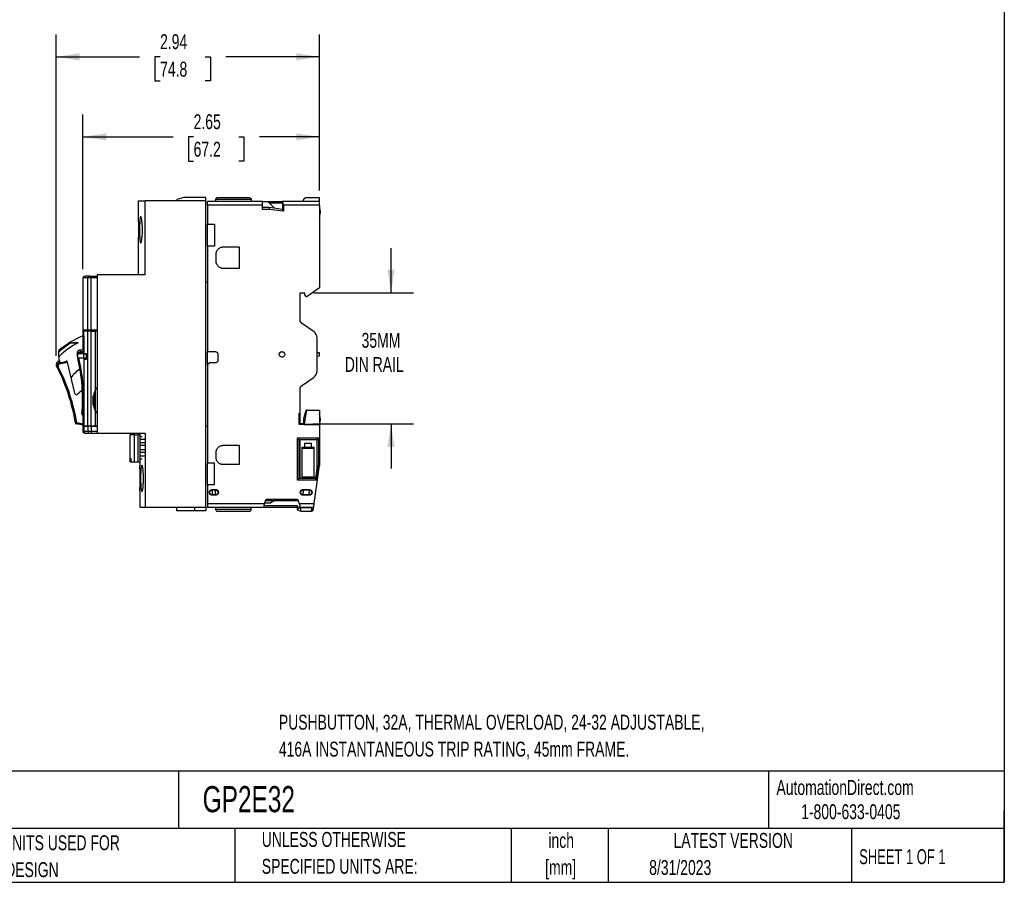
# Model space of a CAD drawing. Header units: inches. Extents: x 0.5 to 21.5, y 0.5 to 16.5.
# Tile 14 of 21: x 10.5 to 21.5, y 0.5 to 10.1. Entities that reach past the tile are written whole.
import ezdxf

# ---------------------------------------------------------------- set-up
doc = ezdxf.new("R2010")
doc.units = ezdxf.units.IN
doc.header["$LTSCALE"] = 2
doc.header["$MEASUREMENT"] = 0
doc.layers.add('DIMENSIONS', color=140, linetype='Continuous', lineweight=25)
doc.layers.add('TEXT', color=140, linetype='Continuous', lineweight=25)
doc.styles.add('SLDTEXTSTYLE0', font='TXT', dxfattribs={"width": 0.7})
doc.styles.add('SLDTEXTSTYLE1', font='TXT', dxfattribs={"width": 0.65})
doc.dimstyles.new('SLDDIMSTYLE0', dxfattribs={"dimtxt": 0.169922, "dimasz": 0.26, "dimexe": 0, "dimexo": 0.0625, "dimgap": 0.04248, "dimtad": 0, "dimtih": 1, "dimtoh": 1, "dimrnd": 1e-09, "dimzin": 12, "dimdsep": 46, "dimtxsty": 'SLDTEXTSTYLE0', "dimsah": 1, "dimcen": 0.09, "dimadec": 0, "dimazin": 3, "dimtfac": 1, "dimtofl": 0, "dimtmove": 0, "dimatfit": 3, "dimfxl": 0, "dimfrac": 2, "dimtolj": 1, "dimtzin": 12, "dimarcsym": 0})
doc.dimstyles.new('SLDDIMSTYLE2', dxfattribs={"dimtxt": 0.169922, "dimasz": 0.26, "dimexe": 0, "dimexo": 0.0625, "dimgap": 0.04248, "dimtad": 0, "dimtih": 1, "dimtoh": 1, "dimrnd": 1e-09, "dimzin": 12, "dimdsep": 46, "dimtxsty": 'SLDTEXTSTYLE0', "dimsah": 1, "dimcen": 0.09, "dimadec": 0, "dimazin": 3, "dimtfac": 1, "dimtmove": 0, "dimatfit": 0, "dimfxl": 0, "dimfrac": 2, "dimtolj": 1, "dimtzin": 12, "dimarcsym": 0})

# ---------------------------------------------------------------- blocks, each defined once
blk = doc.blocks.new('SW_NOTE_0')
at = {"layer": 'TEXT', "color": 0, "char_height": 0.16667, "attachment_point": 1, "style": 'SLDTEXTSTYLE0'}
for s, insert in [('PUSHBUTTON, 32A, THERMAL OVERLOAD, 24-32 ADJUSTABLE,', (0, 0.215)), ('416A INSTANTANEOUS TRIP RATING, 45mm FRAME.', (0, -0.086))]:
    blk.add_mtext(s, dxfattribs=dict(at, insert=insert))
blk = doc.blocks.new('SW_NOTE_0_1')
at = {"layer": 'TEXT', "color": 0, "char_height": 0.1667, "attachment_point": 2, "style": 'SLDTEXTSTYLE0'}
for s, insert in [('inch', (0.25, 0.215)), ('[mm]', (0.244, -0.086))]:
    blk.add_mtext(s, dxfattribs=dict(at, insert=insert))
blk = doc.blocks.new('SW_NOTE_0_2')
at = {"layer": 'TEXT', "color": 0, "char_height": 0.16667, "attachment_point": 1, "style": 'SLDTEXTSTYLE0'}
for s, insert in [('UNLESS OTHERWISE', (0, 0.215)), ('SPECIFIED UNITS ARE:', (0, -0.086))]:
    blk.add_mtext(s, dxfattribs=dict(at, insert=insert))
blk = doc.blocks.new('SW_NOTE_0_6')
at = {"layer": 'TEXT', "color": 0, "char_height": 0.16667, "attachment_point": 1, "style": 'SLDTEXTSTYLE0'}
for s, insert in [('INCH UNITS USED FOR', (0, 0.215)), ('PART DESIGN', (0, -0.086))]:
    blk.add_mtext(s, dxfattribs=dict(at, insert=insert))
blk = doc.blocks.new('_D_2')
at = {"layer": 'DIMENSIONS'}
for p, q in [((10.899, 6.387), (10.899, 9.982)), ((13.843, 8.236), (13.843, 9.982)), ((10.899, 9.732), (11.829, 9.732)), ((12.06, 9.732), (12.003, 9.732)), ((12.003, 9.732), (12.003, 9.462)), ((12.565, 9.732), (12.622, 9.732)), ((12.622, 9.732), (12.622, 9.462)), ((13.843, 9.732), (12.795, 9.732)), ((12.003, 9.462), (12.06, 9.462)), ((12.622, 9.462), (12.565, 9.462))]:
    blk.add_line(p, q, dxfattribs=at)
for points in [[(10.899, 9.732), (11.159, 9.692), (11.159, 9.772)], [(13.843, 9.732), (13.583, 9.772), (13.583, 9.692)]]:
    blk.add_solid(points, dxfattribs=at)
at = {"layer": 'DIMENSIONS', "char_height": 0.1667, "attachment_point": 1, "style": 'SLDTEXTSTYLE0'}
for s, insert in [('2.94', (12.06, 9.985)), ('74.8', (12.06, 9.677))]:
    blk.add_mtext(s, dxfattribs=dict(at, insert=insert))
blk = doc.blocks.new('_D_3')
at = {"layer": 'DIMENSIONS'}
for p, q in [((11.197, 7.359), (11.197, 9.087)), ((13.843, 8.236), (13.843, 9.087)), ((11.197, 8.837), (12.205, 8.837)), ((12.435, 8.837), (12.378, 8.837)), ((12.378, 8.837), (12.378, 8.567)), ((12.94, 8.837), (12.997, 8.837)), ((12.997, 8.837), (12.997, 8.567)), ((13.843, 8.837), (13.17, 8.837)), ((12.378, 8.567), (12.435, 8.567)), ((12.997, 8.567), (12.94, 8.567))]:
    blk.add_line(p, q, dxfattribs=at)
for points in [[(11.197, 8.837), (11.457, 8.797), (11.457, 8.877)], [(13.843, 8.837), (13.583, 8.877), (13.583, 8.797)]]:
    blk.add_solid(points, dxfattribs=at)
at = {"layer": 'DIMENSIONS', "char_height": 0.1667, "attachment_point": 1, "style": 'SLDTEXTSTYLE0'}
for s, insert in [('2.65', (12.435, 9.09)), ('67.2', (12.435, 8.782))]:
    blk.add_mtext(s, dxfattribs=dict(at, insert=insert))
blk = doc.blocks.new('_D_4')
at = {"layer": 'DIMENSIONS'}
for p, q in [((14.642, 7.093), (14.642, 7.593)), ((13.777, 7.093), (14.892, 7.093)), ((13.769, 5.628), (14.892, 5.628)), ((14.642, 5.628), (14.642, 5.128))]:
    blk.add_line(p, q, dxfattribs=at)
for points in [[(14.642, 7.093), (14.682, 7.353), (14.602, 7.353)], [(14.642, 5.628), (14.602, 5.368), (14.682, 5.368)]]:
    blk.add_solid(points, dxfattribs=at)
at = {"layer": 'DIMENSIONS', "char_height": 0.1667, "attachment_point": 1, "style": 'SLDTEXTSTYLE0'}
for s, insert in [('35MM', (14.313, 6.645)), ('DIN RAIL', (14.125, 6.375))]:
    blk.add_mtext(s, dxfattribs=dict(at, insert=insert))

msp = doc.modelspace()

# ---------------------------------------------------------------- linework, layer by layer
for p, q in [((12.327, 8.16), (12.248, 8.138)), ((12.573, 8.16), (12.327, 8.16)), ((12.573, 8.12), (12.573, 8.16)), ((13.059, 8.156), (12.701, 8.156)), ((13.843, 8.156), (13.697, 8.156)), ((11.815, 8.12), (11.815, 7.945)), ((11.815, 8.12), (11.894, 8.12)), ((11.894, 7.293), (11.894, 8.12)), ((12.573, 8.12), (11.894, 8.12)), ((12.248, 8.138), (12.248, 8.12)), ((12.573, 4.695), (12.573, 8.12)), ((13.205, 8.116), (12.589, 8.116)), ((12.589, 8.113), (12.589, 8.116)), ((13.205, 8.113), (12.589, 8.113)), ((12.589, 8.073), (12.589, 7.862)), ((13.205, 8.073), (12.589, 8.073)), ((12.681, 8.136), (12.681, 8.116)), ((13.079, 8.136), (12.681, 8.136)), ((13.079, 8.136), (13.079, 8.116)), ((13.205, 8.116), (13.205, 8.113)), ((13.205, 8.116), (13.427, 8.116)), ((13.205, 8.113), (13.263, 8.113)), ((13.205, 8.026), (13.205, 8.073)), ((13.205, 8.05), (13.282, 8.05)), ((13.334, 8.043), (13.263, 8.113)), ((13.276, 8.1), (13.427, 8.1)), ((13.282, 8.05), (13.28, 8.026)), ((13.282, 8.05), (13.427, 8.03)), ((13.843, 8.116), (13.427, 8.116)), ((13.427, 8.116), (13.427, 8.113)), ((13.843, 8.113), (13.427, 8.113)), ((13.427, 8.103), (13.427, 8.02)), ((13.441, 8.073), (13.441, 8.005)), ((13.843, 8.073), (13.441, 8.073)), ((13.843, 8.116), (13.843, 8.113)), ((13.843, 8.073), (13.843, 7.15)), ((13.28, 8.026), (13.205, 8.026)), ((13.441, 8.005), (13.28, 8.026)), ((13.427, 8.02), (13.441, 8.005)), ((12.589, 7.862), (12.667, 7.862)), ((12.589, 7.616), (12.589, 7.862)), ((12.667, 7.862), (12.667, 7.616)), ((11.815, 7.65), (11.815, 7.293)), ((12.589, 7.616), (12.589, 6.435)), ((12.667, 7.616), (12.589, 7.616)), ((12.766, 7.606), (12.943, 7.606)), ((12.943, 7.606), (12.943, 7.366)), ((12.687, 7.445), (12.687, 7.527)), ((11.271, 7.278), (11.29, 7.278)), ((11.29, 7.259), (11.29, 7.278)), ((11.29, 7.278), (11.356, 7.278)), ((11.356, 7.293), (11.356, 5.522)), ((11.894, 7.293), (11.356, 7.293)), ((12.943, 7.366), (12.766, 7.366)), ((11.197, 7.259), (11.197, 6.679)), ((11.251, 7.259), (11.197, 7.259)), ((11.29, 7.259), (11.251, 7.259)), ((11.251, 6.679), (11.251, 7.259)), ((11.29, 6.679), (11.29, 7.259)), ((11.356, 7.259), (11.29, 7.259)), ((12.573, 7.217), (12.589, 7.217)), ((13.626, 7.093), (13.677, 7.093)), ((13.626, 6.786), (13.626, 7.093)), ((13.677, 7.069), (13.677, 7.093)), ((13.693, 7.053), (13.677, 7.069)), ((13.693, 7.053), (13.705, 7.053)), ((13.843, 7.15), (13.705, 7.053)), ((13.781, 6.656), (13.643, 6.754)), ((11.197, 6.679), (11.251, 6.679)), ((11.198, 6.453), (11.198, 6.679)), ((11.205, 6.664), (11.205, 6.607)), ((11.251, 6.664), (11.205, 6.664)), ((11.205, 6.607), (11.206, 6.607)), ((11.206, 6.607), (11.206, 6.412)), ((11.237, 6.664), (11.237, 6.679)), ((11.251, 6.679), (11.29, 6.679)), ((11.251, 5.601), (11.251, 6.664)), ((11.29, 6.664), (11.251, 6.664)), ((11.27, 6.664), (11.27, 6.679)), ((11.287, 6.679), (11.287, 6.664)), ((11.287, 6.664), (11.287, 6.679)), ((11.29, 6.679), (11.356, 6.679)), ((11.29, 5.601), (11.29, 6.664)), ((11.29, 6.664), (11.338, 6.664)), ((11.331, 6.664), (11.331, 6.679)), ((11.336, 6.664), (11.336, 6.679)), ((11.338, 6.006), (11.338, 6.664)), ((11.356, 6.664), (11.338, 6.664)), ((11.145, 6.535), (11.083, 6.535)), ((13.815, 6.216), (13.815, 6.592)), ((10.929, 6.431), (10.929, 6.447)), ((10.929, 6.38), (10.929, 6.431)), ((11.135, 6.386), (11.136, 6.384)), ((11.136, 6.412), (11.136, 6.364)), ((11.206, 6.453), (11.169, 6.453)), ((11.174, 6.435), (11.206, 6.435)), ((11.174, 6.423), (11.206, 6.423)), ((11.205, 6.412), (11.205, 6.364)), ((11.205, 6.412), (11.235, 6.412)), ((11.219, 6.412), (11.219, 6.414)), ((11.235, 6.414), (11.235, 6.346)), ((12.589, 6.435), (12.677, 6.435)), ((12.589, 6.293), (12.589, 6.435)), ((12.705, 6.408), (12.705, 6.337)), ((13.843, 6.42), (13.815, 6.422)), ((13.815, 6.386), (13.843, 6.388)), ((10.936, 6.33), (10.928, 6.328)), ((10.929, 6.38), (10.929, 6.345)), ((10.929, 6.345), (10.942, 6.317)), ((10.937, 6.311), (11.017, 6.33)), ((10.939, 6.3), (11.019, 6.319)), ((11.017, 6.33), (11.016, 6.335)), ((11.017, 6.33), (11.019, 6.319)), ((11.019, 6.319), (11.104, 5.969)), ((11.136, 6.364), (11.205, 6.364)), ((11.205, 6.364), (11.235, 6.364)), ((11.206, 6.364), (11.206, 5.601)), ((11.219, 6.346), (11.219, 6.364)), ((12.616, 6.309), (12.589, 6.293)), ((12.589, 6.293), (12.589, 5.191)), ((12.677, 6.309), (12.616, 6.309)), ((13.643, 6.054), (13.781, 6.151)), ((11.336, 5.775), (11.336, 6.002)), ((13.626, 5.746), (13.626, 6.022)), ((11.313, 5.836), (11.313, 5.941)), ((11.187, 5.738), (11.198, 5.737)), ((11.195, 5.729), (11.194, 5.726)), ((11.206, 5.721), (11.194, 5.726)), ((11.198, 5.737), (11.195, 5.729)), ((11.206, 5.734), (11.198, 5.737)), ((11.338, 5.601), (11.338, 5.771)), ((13.616, 5.746), (13.626, 5.746)), ((13.616, 5.62), (13.616, 5.746)), ((13.626, 5.621), (13.626, 5.746)), ((13.669, 5.688), (13.695, 5.782)), ((13.673, 5.628), (13.699, 5.782)), ((13.699, 5.782), (13.695, 5.782)), ((13.699, 5.782), (13.843, 5.782)), ((13.843, 5.782), (13.843, 5.622)), ((11.198, 5.613), (11.122, 5.627)), ((11.198, 5.625), (11.124, 5.638)), ((11.198, 5.541), (11.198, 5.724)), ((13.626, 5.621), (13.616, 5.621)), ((13.843, 5.62), (13.616, 5.62)), ((13.669, 5.628), (13.626, 5.628)), ((13.626, 5.624), (13.673, 5.624)), ((13.669, 5.628), (13.669, 5.688)), ((13.673, 5.622), (13.673, 5.628)), ((13.673, 5.622), (13.843, 5.622)), ((13.843, 5.622), (13.843, 5.62)), ((13.843, 5.62), (13.843, 5.16)), ((11.206, 5.601), (11.206, 5.541)), ((11.251, 5.601), (11.206, 5.601)), ((11.206, 5.601), (11.251, 5.601)), ((11.251, 5.541), (11.206, 5.541)), ((11.224, 5.522), (11.218, 5.522)), ((11.29, 5.601), (11.251, 5.601)), ((11.251, 5.601), (11.251, 5.541)), ((11.29, 5.541), (11.251, 5.541)), ((11.271, 5.522), (11.29, 5.522)), ((11.276, 5.601), (11.29, 5.601)), ((11.356, 5.601), (11.29, 5.601)), ((11.29, 5.601), (11.29, 5.541)), ((11.29, 5.601), (11.338, 5.601)), ((11.356, 5.541), (11.29, 5.541)), ((11.29, 5.541), (11.29, 5.522)), ((11.29, 5.522), (11.356, 5.522)), ((11.338, 5.601), (11.356, 5.601)), ((11.356, 5.522), (11.894, 5.522)), ((11.356, 5.522), (11.356, 5.522)), ((11.835, 5.522), (11.835, 5.503)), ((11.894, 5.522), (11.894, 4.695)), ((12.589, 5.602), (12.573, 5.602)), ((11.721, 5.503), (11.721, 5.202)), ((11.775, 5.503), (11.721, 5.503)), ((11.775, 5.202), (11.775, 5.503)), ((11.775, 5.503), (11.814, 5.503)), ((11.814, 5.202), (11.814, 5.503)), ((11.839, 5.503), (11.814, 5.503)), ((11.839, 5.202), (11.839, 5.503)), ((11.86, 5.482), (11.839, 5.482)), ((11.839, 5.456), (11.887, 5.456)), ((11.839, 5.417), (11.887, 5.417)), ((13.596, 5.471), (13.832, 5.471)), ((13.596, 4.998), (13.596, 5.471)), ((13.596, 5.471), (13.616, 5.451)), ((13.616, 5.451), (13.813, 5.451)), ((13.616, 5.018), (13.616, 5.451)), ((13.626, 5.018), (13.626, 5.451)), ((13.675, 5.412), (13.675, 5.368)), ((13.675, 5.412), (13.754, 5.412)), ((13.754, 5.368), (13.754, 5.412)), ((13.832, 5.471), (13.813, 5.451)), ((13.813, 5.451), (13.813, 5.131)), ((13.832, 5.471), (13.832, 5.158)), ((11.887, 5.385), (11.839, 5.385)), ((11.887, 5.338), (11.839, 5.338)), ((11.887, 5.307), (11.839, 5.307)), ((12.687, 5.25), (12.687, 5.309)), ((12.766, 5.388), (12.943, 5.388)), ((12.943, 5.388), (12.943, 5.171)), ((13.647, 5.368), (13.675, 5.368)), ((13.781, 5.353), (13.647, 5.353)), ((13.647, 5.034), (13.647, 5.353)), ((13.675, 5.368), (13.754, 5.368)), ((13.754, 5.368), (13.781, 5.368)), ((13.781, 5.034), (13.781, 5.353)), ((11.721, 5.202), (11.725, 5.202)), ((11.725, 5.241), (11.734, 5.241)), ((11.725, 5.202), (11.725, 5.241)), ((11.734, 5.202), (11.725, 5.202)), ((11.734, 5.241), (11.734, 5.202)), ((11.734, 5.202), (11.775, 5.202)), ((11.775, 5.202), (11.814, 5.202)), ((11.814, 5.202), (11.839, 5.202)), ((11.835, 5.202), (11.835, 5.162)), ((11.887, 5.267), (11.839, 5.267)), ((11.839, 5.238), (11.86, 5.238)), ((12.589, 5.191), (12.666, 5.191)), ((12.589, 4.945), (12.589, 5.191)), ((12.666, 5.191), (12.666, 4.945)), ((12.943, 5.171), (12.766, 5.171)), ((13.783, 4.735), (13.843, 5.16)), ((13.817, 5.159), (13.796, 5.014)), ((13.832, 5.158), (13.81, 4.998)), ((13.832, 5.158), (13.817, 5.159)), ((13.596, 4.998), (13.616, 5.018)), ((13.81, 4.998), (13.596, 4.998)), ((13.797, 5.018), (13.616, 5.018)), ((13.647, 5.034), (13.781, 5.034)), ((13.796, 5.014), (13.81, 4.998)), ((11.835, 4.874), (11.835, 4.695)), ((12.589, 4.945), (12.589, 4.735)), ((12.666, 4.945), (12.589, 4.945)), ((12.642, 4.892), (12.681, 4.892)), ((12.642, 4.892), (12.642, 4.888)), ((12.642, 4.888), (12.681, 4.888)), ((12.642, 4.861), (12.642, 4.834)), ((12.681, 4.888), (12.681, 4.892)), ((12.681, 4.861), (12.681, 4.888)), ((13.658, 4.892), (13.728, 4.892)), ((13.658, 4.892), (13.658, 4.888)), ((13.658, 4.888), (13.728, 4.888)), ((13.658, 4.834), (13.658, 4.861)), ((13.728, 4.888), (13.728, 4.892)), ((13.728, 4.888), (13.728, 4.861)), ((12.589, 4.735), (13.229, 4.735)), ((12.681, 4.834), (12.642, 4.834)), ((12.681, 4.83), (12.642, 4.83)), ((12.681, 4.83), (12.681, 4.834)), ((13.229, 4.735), (13.247, 4.785)), ((13.233, 4.744), (13.298, 4.744)), ((13.242, 4.771), (13.602, 4.771)), ((13.247, 4.785), (13.597, 4.785)), ((13.344, 4.771), (13.298, 4.744)), ((13.597, 4.785), (13.615, 4.735)), ((13.615, 4.735), (13.783, 4.735)), ((13.728, 4.834), (13.658, 4.834)), ((13.728, 4.83), (13.658, 4.83)), ((13.728, 4.83), (13.728, 4.834)), ((11.835, 4.695), (11.894, 4.695)), ((11.894, 4.695), (12.573, 4.695)), ((12.248, 4.656), (12.248, 4.695)), ((12.445, 4.656), (12.248, 4.656)), ((12.445, 4.695), (12.445, 4.656)), ((12.573, 4.656), (12.445, 4.656)), ((12.573, 4.695), (12.573, 4.656)), ((12.589, 4.695), (13.222, 4.695)), ((12.589, 4.691), (12.589, 4.695)), ((13.222, 4.691), (12.589, 4.691)), ((12.681, 4.691), (12.681, 4.672)), ((12.681, 4.672), (13.079, 4.672)), ((12.701, 4.652), (13.059, 4.652)), ((13.079, 4.672), (13.079, 4.691)), ((13.595, 4.709), (13.222, 4.709)), ((13.222, 4.691), (13.222, 4.695)), ((13.595, 4.691), (13.222, 4.691)), ((13.595, 4.691), (13.595, 4.709)), ((13.622, 4.691), (13.595, 4.691)), ((13.595, 4.691), (13.595, 4.687)), ((13.595, 4.687), (13.605, 4.687)), ((13.622, 4.695), (13.777, 4.695)), ((13.622, 4.691), (13.622, 4.695)), ((13.77, 4.691), (13.622, 4.691)), ((13.63, 4.687), (13.63, 4.691)), ((13.756, 4.687), (13.63, 4.687)), ((13.63, 4.652), (13.754, 4.652)), ((13.754, 4.653), (13.758, 4.653)), ((13.754, 4.652), (13.754, 4.653)), ((13.757, 4.691), (13.756, 4.687)), ((13.772, 4.665), (13.774, 4.669)), ((13.773, 4.668), (13.774, 4.669)), ((13.774, 4.669), (13.774, 4.67)), ((13.776, 4.685), (13.775, 4.685)), ((13.776, 4.685), (13.777, 4.695))]:
    msp.add_line(p, q)
at = {"flags": 128}
msp.add_lwpolyline([(11.124, 5.638), (11.124, 5.636), (11.123, 5.634), (11.123, 5.632), (11.123, 5.63), (11.123, 5.629), (11.122, 5.628), (11.122, 5.627), (11.122, 5.627)], dxfattribs=at)
for centre, radius, start, end in [((13.697, 7.998), 0.157, 337.6676, 22.336), ((11.217, 7.259), 0.0197, 90, 180), ((11.213, 7.266), 0.0118, 110.5353, 128.9545), ((11.271, 7.259), 0.0196, 90.2434, 180.2413), ((11.545, 5.746), 0.933, 111.8649, 131.3469), ((13.736, 6.592), 0.0787, 0, 55), ((11.508, 5.802), 0.818, 116.3478, 135.0004), ((9.114, 5.9), 2.079, 355.5249, 12.9027), ((9.06, 5.309), 2.079, 9.0787, 27.0655), ((11.545, 5.746), 0.626, 127.4929, 140.628), ((13.736, 6.216), 0.0787, 305, 0), ((11.123, 5.973), 0.0197, 193.5539, 312.2814), ((11.534, 5.522), 0.591, 125.5122, 132.2814), ((11.545, 5.889), 0.238, 150.4365, 209.5635), ((11.198, 5.737), 0.0118, 175.5249, 246.11), ((13.697, 5.676), 0.157, 337.6676, 22.336), ((11.124, 5.638), 0.0118, 189.0787, 224.3713), ((11.124, 5.638), 0.0118, 224.3713, 259.6643), ((11.271, 5.541), 0.0196, 179.7587, 269.7566)]:
    msp.add_arc(centre, radius, start, end)
at = {"color": 7, "linetype": 'Continuous', "lineweight": 18}
msp.add_arc((10.941, 6.287), 0.0423, 107.9271, 197.9254, dxfattribs=at)
for points, knots in [([(12.701, 8.156), (12.7, 8.156), (12.698, 8.156), (12.696, 8.155), (12.693, 8.154), (12.689, 8.152), (12.685, 8.149), (12.683, 8.145), (12.682, 8.141), (12.681, 8.138), (12.681, 8.136)], [0, 0, 0, 0, 0.100277, 0.181963, 0.245058, 0.495017, 0.626796, 0.743158, 0.875903, 1, 1, 1, 1]), ([(13.059, 8.156), (13.06, 8.156), (13.062, 8.156), (13.064, 8.155), (13.067, 8.154), (13.071, 8.152), (13.075, 8.149), (13.077, 8.145), (13.078, 8.141), (13.079, 8.138), (13.079, 8.136)], [0, 0, 0, 0, 0.100277, 0.181963, 0.245058, 0.495017, 0.626796, 0.743158, 0.875903, 1, 1, 1, 1]), ([(13.697, 8.156), (13.696, 8.156), (13.693, 8.156), (13.69, 8.155), (13.687, 8.154), (13.683, 8.153), (13.678, 8.151), (13.671, 8.147), (13.666, 8.141), (13.662, 8.135), (13.659, 8.129), (13.658, 8.123), (13.658, 8.119), (13.658, 8.116)], [0, 0, 0, 0, 0.076832, 0.14322, 0.199164, 0.244667, 0.37888, 0.494458, 0.626129, 0.742663, 0.832608, 0.917792, 1, 1, 1, 1]), ([(13.843, 8.116), (13.843, 8.127), (13.843, 8.137), (13.843, 8.152), (13.843, 8.156), (13.843, 8.156)], [0, 0, 0, 0, 0.5, 0.5, 1, 1, 1, 1]), ([(12.589, 8.073), (12.589, 8.074), (12.589, 8.077), (12.589, 8.081), (12.589, 8.084), (12.589, 8.089), (12.589, 8.095), (12.589, 8.101), (12.589, 8.106), (12.589, 8.11), (12.589, 8.112), (12.589, 8.112), (12.589, 8.113)], [0, 0, 0, 0, 0.060259, 0.120021, 0.179824, 0.240208, 0.369998, 0.50013, 0.629921, 0.760053, 0.879943, 1, 1, 1, 1]), ([(13.205, 8.073), (13.205, 8.083), (13.205, 8.094), (13.205, 8.108), (13.205, 8.113), (13.205, 8.113)], [0, 0, 0, 0, 0.5, 0.5, 1, 1, 1, 1]), ([(13.441, 8.073), (13.441, 8.074), (13.441, 8.076), (13.441, 8.08), (13.44, 8.083), (13.439, 8.086), (13.437, 8.091), (13.433, 8.097), (13.429, 8.101), (13.427, 8.103)], [0, 0, 0, 0, 0.089186, 0.178107, 0.267992, 0.360031, 0.455333, 0.716393, 1, 1, 1, 1]), ([(13.843, 8.073), (13.843, 8.083), (13.843, 8.094), (13.843, 8.108), (13.843, 8.113), (13.843, 8.113)], [0, 0, 0, 0, 0.5, 0.5, 1, 1, 1, 1]), ([(11.815, 7.945), (11.815, 7.945), (11.815, 7.945), (11.815, 7.94), (11.815, 7.931), (11.816, 7.918), (11.816, 7.902), (11.817, 7.883), (11.817, 7.861), (11.817, 7.838), (11.817, 7.813), (11.817, 7.788), (11.817, 7.764), (11.817, 7.74), (11.817, 7.718), (11.816, 7.698), (11.816, 7.681), (11.816, 7.667), (11.815, 7.657), (11.815, 7.651), (11.815, 7.65), (11.815, 7.65)], [0, 0, 0, 0, 0.0368472, 0.0897504, 0.1441873, 0.1970997, 0.2515452, 0.304478, 0.3589457, 0.4118783, 0.4663472, 0.5192593, 0.5737064, 0.6266096, 0.6810461, 0.733966, 0.7884195, 0.8413555, 0.8958272, 0.9487537, 1, 1, 1, 1]), ([(11.83, 7.797), (11.83, 7.807), (11.83, 7.817), (11.83, 7.836), (11.831, 7.845), (11.831, 7.863), (11.832, 7.872), (11.833, 7.888), (11.833, 7.895), (11.834, 7.909), (11.835, 7.915), (11.836, 7.926), (11.837, 7.93), (11.839, 7.938), (11.84, 7.94), (11.842, 7.944), (11.843, 7.945), (11.845, 7.945), (11.846, 7.944), (11.848, 7.94), (11.849, 7.937), (11.851, 7.93), (11.852, 7.926), (11.854, 7.915), (11.855, 7.909), (11.857, 7.895), (11.858, 7.888), (11.859, 7.872), (11.86, 7.863), (11.861, 7.845), (11.862, 7.836), (11.862, 7.817), (11.862, 7.807), (11.862, 7.788), (11.862, 7.778), (11.862, 7.759), (11.861, 7.75), (11.86, 7.732), (11.86, 7.723), (11.858, 7.707), (11.857, 7.7), (11.855, 7.686), (11.855, 7.68), (11.852, 7.669), (11.851, 7.665), (11.849, 7.657), (11.848, 7.654), (11.846, 7.651), (11.845, 7.65), (11.843, 7.65), (11.842, 7.651), (11.84, 7.654), (11.839, 7.657), (11.837, 7.665), (11.836, 7.669), (11.835, 7.68), (11.834, 7.686), (11.833, 7.7), (11.833, 7.707), (11.832, 7.723), (11.831, 7.732), (11.83, 7.758), (11.83, 7.778), (11.83, 7.797)], [0, 0, 0, 0, 0.03125, 0.03125, 0.0625, 0.0625, 0.09375, 0.09375, 0.125, 0.125, 0.15625, 0.15625, 0.1875, 0.1875, 0.21875, 0.21875, 0.25, 0.25, 0.28125, 0.28125, 0.3125, 0.3125, 0.34375, 0.34375, 0.375, 0.375, 0.40625, 0.40625, 0.4375, 0.4375, 0.46875, 0.46875, 0.5, 0.5, 0.53125, 0.53125, 0.5625, 0.5625, 0.59375, 0.59375, 0.625, 0.625, 0.65625, 0.65625, 0.6875, 0.6875, 0.71875, 0.71875, 0.75, 0.75, 0.78125, 0.78125, 0.8125, 0.8125, 0.84375, 0.84375, 0.875, 0.875, 0.90625, 0.90625, 0.9375, 0.9375, 1, 1, 1, 1]), ([(12.687, 7.527), (12.687, 7.529), (12.687, 7.532), (12.688, 7.537), (12.688, 7.542), (12.689, 7.547), (12.691, 7.552), (12.694, 7.56), (12.7, 7.571), (12.71, 7.583), (12.722, 7.594), (12.735, 7.6), (12.746, 7.604), (12.756, 7.606), (12.763, 7.606), (12.766, 7.606)], [0, 0, 0, 0, 0.040276, 0.080243, 0.120058, 0.159883, 0.199877, 0.240199, 0.370043, 0.500057, 0.629901, 0.759916, 0.840121, 0.919721, 1, 1, 1, 1]), ([(12.766, 7.366), (12.764, 7.366), (12.761, 7.366), (12.756, 7.366), (12.751, 7.367), (12.746, 7.368), (12.741, 7.37), (12.733, 7.373), (12.722, 7.378), (12.71, 7.389), (12.7, 7.401), (12.693, 7.414), (12.689, 7.425), (12.687, 7.435), (12.687, 7.441), (12.687, 7.445)], [0, 0, 0, 0, 0.040276, 0.080243, 0.120058, 0.159883, 0.199877, 0.240199, 0.370043, 0.500057, 0.629901, 0.759916, 0.840121, 0.919721, 1, 1, 1, 1]), ([(11.271, 7.278), (11.262, 7.278), (11.243, 7.278), (11.226, 7.278), (11.217, 7.278), (11.217, 7.278), (11.218, 7.278)], [0, 0, 0, 0, 0.27603, 0.551706, 0.827381, 1, 1, 1, 1]), ([(13.643, 6.754), (13.642, 6.754), (13.64, 6.756), (13.637, 6.758), (13.635, 6.761), (13.632, 6.764), (13.63, 6.768), (13.628, 6.773), (13.626, 6.779), (13.626, 6.784), (13.626, 6.786)], [0, 0, 0, 0, 0.100882, 0.2004029, 0.2994954, 0.3991047, 0.5001612, 0.6673819, 0.8325362, 1, 1, 1, 1]), ([(11.134, 6.529), (11.12, 6.529), (11.095, 6.529), (11.069, 6.528), (11.058, 6.528)], [0, 0, 0, 0, 0.542451, 1, 1, 1, 1]), ([(11.17, 6.453), (11.167, 6.453), (11.163, 6.453), (11.158, 6.451), (11.155, 6.45), (11.153, 6.449), (11.151, 6.448), (11.148, 6.446), (11.144, 6.444), (11.141, 6.441), (11.136, 6.435), (11.133, 6.427), (11.131, 6.416), (11.132, 6.402), (11.134, 6.391), (11.136, 6.385)], [0, 0, 0, 0, 0.043383, 0.062417, 0.071472, 0.08077, 0.091005, 0.102934, 0.134499, 0.179312, 0.237283, 0.387407, 0.572987, 0.781359, 1, 1, 1, 1]), ([(11.135, 6.386), (11.135, 6.388), (11.134, 6.394), (11.134, 6.401), (11.136, 6.404), (11.136, 6.405)], [0, 0, 0, 0, 0.412145, 0.85723, 1, 1, 1, 1]), ([(11.205, 6.412), (11.196, 6.412), (11.187, 6.412), (11.17, 6.412), (11.162, 6.412), (11.15, 6.412), (11.145, 6.412), (11.138, 6.412), (11.136, 6.412), (11.136, 6.412)], [0, 0, 0, 0, 0.25, 0.25, 0.5, 0.5, 0.75, 0.75, 1, 1, 1, 1]), ([(11.138, 6.412), (11.139, 6.414), (11.142, 6.42), (11.149, 6.426), (11.156, 6.431), (11.165, 6.434), (11.171, 6.434), (11.174, 6.435)], [0, 0, 0, 0, 0.1975887, 0.4029801, 0.6087683, 0.8093694, 1, 1, 1, 1]), ([(11.151, 6.412), (11.152, 6.412), (11.153, 6.414), (11.156, 6.417), (11.161, 6.42), (11.167, 6.423), (11.171, 6.423), (11.174, 6.423)], [0, 0, 0, 0, 0.025472, 0.272844, 0.519707, 0.759978, 1, 1, 1, 1]), ([(11.174, 6.435), (11.172, 6.44), (11.17, 6.451), (11.169, 6.452), (11.169, 6.453)], [0, 0, 0, 0, 0.505591, 1, 1, 1, 1]), ([(11.174, 6.423), (11.174, 6.426), (11.174, 6.428), (11.174, 6.433), (11.174, 6.434), (11.174, 6.435)], [0, 0, 0, 0, 0.5, 0.5, 1, 1, 1, 1]), ([(11.219, 6.414), (11.22, 6.414), (11.222, 6.414), (11.226, 6.414), (11.231, 6.414), (11.234, 6.414), (11.235, 6.414)], [0, 0, 0, 0, 0.25, 0.499998, 0.749998, 1, 1, 1, 1]), ([(12.677, 6.435), (12.678, 6.435), (12.681, 6.435), (12.684, 6.434), (12.688, 6.433), (12.692, 6.431), (12.697, 6.427), (12.7, 6.423), (12.703, 6.418), (12.705, 6.413), (12.705, 6.409), (12.705, 6.408)], [0, 0, 0, 0, 0.080158, 0.159784, 0.240154, 0.36988, 0.500094, 0.629821, 0.760035, 0.879899, 1, 1, 1, 1]), ([(13.393, 6.404), (13.393, 6.4), (13.393, 6.396), (13.396, 6.388), (13.399, 6.385), (13.407, 6.376), (13.415, 6.373), (13.427, 6.373), (13.431, 6.374), (13.439, 6.377), (13.442, 6.379), (13.448, 6.385), (13.45, 6.388), (13.453, 6.396), (13.454, 6.4), (13.454, 6.412), (13.451, 6.42), (13.442, 6.428), (13.439, 6.431), (13.431, 6.434), (13.427, 6.435), (13.419, 6.435), (13.415, 6.434), (13.408, 6.431), (13.404, 6.428), (13.396, 6.42), (13.393, 6.412), (13.393, 6.404)], [0, 0, 0, 0, 0.0625, 0.0625, 0.125, 0.125, 0.25, 0.25, 0.3125, 0.3125, 0.375, 0.375, 0.4375, 0.4375, 0.5, 0.5, 0.625, 0.625, 0.6875, 0.6875, 0.75, 0.75, 0.8125, 0.8125, 0.875, 0.875, 1, 1, 1, 1]), ([(13.843, 6.404), (13.843, 6.408), (13.843, 6.412), (13.843, 6.418), (13.843, 6.42), (13.843, 6.42)], [0, 0, 0, 0, 0.5, 0.5, 1, 1, 1, 1]), ([(13.843, 6.388), (13.843, 6.388), (13.843, 6.39), (13.843, 6.396), (13.843, 6.4), (13.843, 6.404)], [0, 0, 0, 0, 0.5, 0.5, 1, 1, 1, 1]), ([(10.928, 6.328), (10.924, 6.326), (10.916, 6.324), (10.906, 6.314), (10.899, 6.301), (10.898, 6.292), (10.898, 6.287)], [0, 0, 0, 0, 0.227598, 0.479503, 0.742619, 1, 1, 1, 1]), ([(10.898, 6.287), (10.899, 6.285), (10.9, 6.281), (10.905, 6.268), (10.908, 6.262)], [0, 0, 0, 0, 0.509486, 1, 1, 1, 1]), ([(10.911, 6.254), (10.91, 6.256), (10.909, 6.258), (10.908, 6.262), (10.907, 6.265), (10.907, 6.27), (10.907, 6.276), (10.908, 6.284), (10.912, 6.293), (10.917, 6.3), (10.923, 6.305), (10.93, 6.309), (10.934, 6.31), (10.937, 6.311)], [0, 0, 0, 0, 0.0524593, 0.1071127, 0.1638271, 0.222417, 0.2826433, 0.4287648, 0.5794178, 0.6857362, 0.7926654, 0.8980699, 1, 1, 1, 1]), ([(10.939, 6.3), (10.935, 6.299), (10.931, 6.297), (10.925, 6.291), (10.922, 6.288), (10.919, 6.28), (10.918, 6.276), (10.919, 6.268), (10.92, 6.264), (10.922, 6.26)], [0, 0, 0, 0, 0.25, 0.25, 0.5, 0.5, 0.75, 0.75, 1, 1, 1, 1]), ([(10.937, 6.311), (10.936, 6.312), (10.935, 6.314), (10.934, 6.317), (10.932, 6.319), (10.931, 6.322), (10.93, 6.323), (10.929, 6.325), (10.929, 6.326), (10.928, 6.327), (10.928, 6.327), (10.928, 6.327), (10.928, 6.328)], [0, 0, 0, 0, 0.1, 0.2000071, 0.3000173, 0.4000269, 0.5000324, 0.6000327, 0.7000285, 0.800021, 0.9000111, 1, 1, 1, 1]), ([(10.937, 6.311), (10.937, 6.31), (10.937, 6.309), (10.938, 6.305), (10.939, 6.302), (10.939, 6.3)], [0, 0, 0, 0, 0.5, 0.5, 1, 1, 1, 1]), ([(11.198, 5.737), (11.202, 5.792), (11.208, 5.901), (11.2, 6.065), (11.183, 6.22), (11.162, 6.319), (11.152, 6.364)], [0, 0, 0, 0, 0.25979, 0.519597, 0.779386, 1, 1, 1, 1]), ([(11.235, 6.346), (11.234, 6.346), (11.231, 6.347), (11.226, 6.347), (11.222, 6.347), (11.22, 6.346), (11.219, 6.346)], [0, 0, 0, 0, 0.250002, 0.500002, 0.75, 1, 1, 1, 1]), ([(12.705, 6.337), (12.705, 6.336), (12.705, 6.333), (12.704, 6.33), (12.703, 6.326), (12.7, 6.322), (12.697, 6.317), (12.692, 6.314), (12.688, 6.311), (12.682, 6.309), (12.679, 6.309), (12.677, 6.309)], [0, 0, 0, 0, 0.080158, 0.159784, 0.240154, 0.36988, 0.500094, 0.629821, 0.760035, 0.879899, 1, 1, 1, 1]), ([(10.911, 6.254), (10.909, 6.259), (10.904, 6.268), (10.902, 6.272), (10.902, 6.271), (10.902, 6.271)], [0, 0, 0, 0, 0.500271, 0.999916, 1, 1, 1, 1]), ([(10.922, 6.26), (10.919, 6.259), (10.916, 6.257), (10.912, 6.255), (10.911, 6.254), (10.911, 6.254)], [0, 0, 0, 0, 0.5, 0.5, 1, 1, 1, 1]), ([(11.321, 5.812), (11.321, 5.817), (11.321, 5.832), (11.321, 5.861), (11.321, 5.897), (11.321, 5.932), (11.321, 5.953), (11.321, 5.963)], [0, 0, 0, 0, 0.102879, 0.332738, 0.562597, 0.792457, 1, 1, 1, 1]), ([(11.338, 6.006), (11.343, 6.015), (11.349, 6.025), (11.355, 6.031), (11.356, 6.033)], [0, 0, 0, 0, 0.844327, 1, 1, 1, 1]), ([(13.626, 6.022), (13.626, 6.023), (13.626, 6.026), (13.627, 6.03), (13.628, 6.033), (13.629, 6.037), (13.631, 6.041), (13.634, 6.046), (13.638, 6.05), (13.641, 6.053), (13.643, 6.054)], [0, 0, 0, 0, 0.100882, 0.200403, 0.299495, 0.399105, 0.500161, 0.667382, 0.832536, 1, 1, 1, 1]), ([(11.356, 5.745), (11.354, 5.747), (11.348, 5.755), (11.342, 5.765), (11.338, 5.771)], [0, 0, 0, 0, 0.344527, 1, 1, 1, 1]), ([(11.113, 5.637), (11.113, 5.637), (11.114, 5.637), (11.118, 5.637), (11.121, 5.638), (11.124, 5.638)], [0, 0, 0, 0, 0.5, 0.5, 1, 1, 1, 1]), ([(13.626, 5.623), (13.627, 5.623), (13.629, 5.623), (13.632, 5.623), (13.636, 5.623), (13.639, 5.624), (13.643, 5.624), (13.647, 5.624), (13.65, 5.624), (13.654, 5.624), (13.658, 5.624), (13.662, 5.624), (13.666, 5.624), (13.67, 5.624), (13.672, 5.624), (13.673, 5.624)], [0, 0, 0, 0, 0.092825, 0.183001, 0.270526, 0.3554, 0.437625, 0.517199, 0.594122, 0.668395, 0.740017, 0.808989, 0.87531, 0.93898, 1, 1, 1, 1]), ([(13.673, 5.622), (13.672, 5.622), (13.668, 5.622), (13.662, 5.622), (13.657, 5.622), (13.651, 5.622), (13.646, 5.622), (13.64, 5.622), (13.635, 5.622), (13.63, 5.623), (13.627, 5.623), (13.626, 5.623)], [0, 0, 0, 0, 0.088995, 0.183519, 0.283573, 0.389157, 0.500269, 0.61691, 0.739079, 0.866776, 1, 1, 1, 1]), ([(11.218, 5.522), (11.212, 5.522), (11.207, 5.524), (11.2, 5.531), (11.198, 5.536), (11.198, 5.541)], [0, 0, 0, 0, 0.5, 0.5, 1, 1, 1, 1]), ([(11.206, 5.541), (11.206, 5.536), (11.208, 5.531), (11.215, 5.524), (11.22, 5.522), (11.225, 5.522)], [0, 0, 0, 0, 0.5, 0.5, 1, 1, 1, 1]), ([(12.687, 5.309), (12.687, 5.31), (12.687, 5.314), (12.688, 5.319), (12.688, 5.324), (12.689, 5.328), (12.691, 5.333), (12.694, 5.341), (12.7, 5.352), (12.71, 5.365), (12.722, 5.375), (12.735, 5.382), (12.746, 5.385), (12.756, 5.387), (12.763, 5.387), (12.766, 5.388)], [0, 0, 0, 0, 0.0402761, 0.0802426, 0.1200582, 0.159883, 0.1998773, 0.2401994, 0.3700431, 0.5000574, 0.6299012, 0.7599156, 0.8401208, 0.919721, 1, 1, 1, 1]), ([(13.647, 5.353), (13.647, 5.353), (13.647, 5.353), (13.647, 5.353), (13.647, 5.354), (13.647, 5.355), (13.647, 5.357), (13.647, 5.36), (13.647, 5.363), (13.647, 5.365), (13.647, 5.367), (13.647, 5.368)], [0, 0, 0, 0, 0.0795968, 0.1592228, 0.2401291, 0.3686016, 0.5000689, 0.6285428, 0.7600114, 0.8792821, 1, 1, 1, 1]), ([(13.781, 5.353), (13.781, 5.353), (13.781, 5.353), (13.781, 5.353), (13.781, 5.354), (13.781, 5.355), (13.781, 5.357), (13.781, 5.36), (13.781, 5.363), (13.781, 5.365), (13.781, 5.367), (13.781, 5.368)], [0, 0, 0, 0, 0.0795968, 0.1592228, 0.2401291, 0.3686016, 0.5000689, 0.6285428, 0.7600114, 0.8792821, 1, 1, 1, 1]), ([(12.766, 5.171), (12.764, 5.171), (12.761, 5.171), (12.756, 5.172), (12.751, 5.172), (12.746, 5.173), (12.741, 5.175), (12.733, 5.178), (12.722, 5.183), (12.71, 5.194), (12.7, 5.206), (12.693, 5.219), (12.689, 5.23), (12.687, 5.24), (12.687, 5.246), (12.687, 5.25)], [0, 0, 0, 0, 0.040276, 0.080243, 0.120058, 0.159883, 0.199877, 0.240199, 0.370043, 0.500057, 0.629901, 0.759916, 0.840121, 0.919721, 1, 1, 1, 1]), ([(11.835, 4.874), (11.835, 4.878), (11.835, 4.884), (11.835, 4.902), (11.835, 4.913), (11.836, 4.939), (11.836, 4.954), (11.836, 4.985), (11.836, 5.001), (11.836, 5.034), (11.836, 5.051), (11.836, 5.082), (11.836, 5.096), (11.835, 5.123), (11.835, 5.134), (11.835, 5.151), (11.835, 5.158), (11.835, 5.162)], [0, 0, 0, 0, 0.125, 0.125, 0.25, 0.25, 0.375, 0.375, 0.5, 0.5, 0.625, 0.625, 0.75, 0.75, 0.875, 0.875, 1, 1, 1, 1]), ([(11.846, 5.018), (11.846, 5.008), (11.846, 4.998), (11.846, 4.98), (11.846, 4.97), (11.847, 4.952), (11.847, 4.944), (11.848, 4.928), (11.848, 4.92), (11.849, 4.907), (11.85, 4.9), (11.851, 4.89), (11.851, 4.885), (11.853, 4.878), (11.853, 4.875), (11.855, 4.871), (11.856, 4.87), (11.857, 4.87), (11.858, 4.871), (11.86, 4.875), (11.86, 4.878), (11.862, 4.885), (11.863, 4.89), (11.864, 4.9), (11.865, 4.906), (11.866, 4.92), (11.867, 4.928), (11.868, 4.944), (11.869, 4.952), (11.869, 4.97), (11.87, 4.979), (11.87, 4.998), (11.87, 5.008), (11.87, 5.027), (11.87, 5.037), (11.87, 5.056), (11.869, 5.065), (11.869, 5.083), (11.868, 5.092), (11.867, 5.108), (11.866, 5.115), (11.865, 5.129), (11.864, 5.135), (11.863, 5.146), (11.862, 5.15), (11.86, 5.158), (11.86, 5.161), (11.858, 5.165), (11.857, 5.165), (11.856, 5.165), (11.855, 5.165), (11.853, 5.161), (11.853, 5.158), (11.851, 5.151), (11.851, 5.146), (11.85, 5.135), (11.849, 5.129), (11.848, 5.116), (11.848, 5.108), (11.847, 5.092), (11.847, 5.083), (11.846, 5.057), (11.846, 5.037), (11.846, 5.018)], [0, 0, 0, 0, 0.03125, 0.03125, 0.0625, 0.0625, 0.09375, 0.09375, 0.125, 0.125, 0.15625, 0.15625, 0.1875, 0.1875, 0.21875, 0.21875, 0.25, 0.25, 0.28125, 0.28125, 0.3125, 0.3125, 0.34375, 0.34375, 0.375, 0.375, 0.40625, 0.40625, 0.4375, 0.4375, 0.46875, 0.46875, 0.5, 0.5, 0.53125, 0.53125, 0.5625, 0.5625, 0.59375, 0.59375, 0.625, 0.625, 0.65625, 0.65625, 0.6875, 0.6875, 0.71875, 0.71875, 0.75, 0.75, 0.78125, 0.78125, 0.8125, 0.8125, 0.84375, 0.84375, 0.875, 0.875, 0.90625, 0.90625, 0.9375, 0.9375, 1, 1, 1, 1]), ([(13.647, 5.018), (13.647, 5.018), (13.647, 5.018), (13.647, 5.019), (13.647, 5.019), (13.647, 5.021), (13.647, 5.023), (13.647, 5.025), (13.647, 5.028), (13.647, 5.031), (13.647, 5.033), (13.647, 5.034)], [0, 0, 0, 0, 0.079597, 0.159223, 0.240129, 0.368602, 0.500069, 0.628543, 0.760011, 0.879282, 1, 1, 1, 1]), ([(13.781, 5.018), (13.781, 5.018), (13.781, 5.02), (13.781, 5.026), (13.781, 5.03), (13.781, 5.034)], [0, 0, 0, 0, 0.5, 0.5, 1, 1, 1, 1]), ([(13.781, 5.019), (13.784, 5.021), (13.791, 5.025), (13.796, 5.028), (13.799, 5.03)], [0, 0, 0, 0, 0.495167, 1, 1, 1, 1]), ([(12.642, 4.83), (12.641, 4.83), (12.638, 4.83), (12.635, 4.83), (12.631, 4.831), (12.627, 4.833), (12.623, 4.836), (12.618, 4.84), (12.613, 4.848), (12.61, 4.858), (12.611, 4.869), (12.615, 4.878), (12.62, 4.883), (12.624, 4.887), (12.63, 4.89), (12.636, 4.892), (12.64, 4.892), (12.642, 4.892)], [0, 0, 0, 0, 0.0365232, 0.0725962, 0.1086975, 0.1453047, 0.2002584, 0.255444, 0.3646692, 0.4731441, 0.5821392, 0.6910311, 0.7519222, 0.8130134, 0.8757086, 0.9372132, 1, 1, 1, 1]), ([(12.642, 4.834), (12.635, 4.834), (12.628, 4.837), (12.617, 4.847), (12.614, 4.854), (12.614, 4.868), (12.617, 4.875), (12.628, 4.885), (12.635, 4.888), (12.642, 4.888)], [0, 0, 0, 0, 0.25, 0.25, 0.5, 0.5, 0.75, 0.75, 1, 1, 1, 1]), ([(12.642, 4.888), (12.642, 4.887), (12.642, 4.884), (12.642, 4.874), (12.642, 4.868), (12.642, 4.861)], [0, 0, 0, 0, 0.5, 0.5, 1, 1, 1, 1]), ([(12.681, 4.892), (12.682, 4.892), (12.685, 4.892), (12.689, 4.891), (12.692, 4.89), (12.695, 4.889), (12.699, 4.886), (12.704, 4.883), (12.709, 4.877), (12.712, 4.868), (12.713, 4.857), (12.709, 4.846), (12.703, 4.838), (12.697, 4.834), (12.692, 4.832), (12.687, 4.83), (12.683, 4.83), (12.681, 4.83)], [0, 0, 0, 0, 0.038474, 0.076138, 0.113539, 0.151235, 0.189772, 0.253299, 0.317022, 0.430531, 0.544407, 0.657593, 0.771442, 0.828474, 0.885711, 0.942805, 1, 1, 1, 1]), ([(12.681, 4.888), (12.688, 4.888), (12.695, 4.885), (12.706, 4.875), (12.709, 4.868), (12.709, 4.854), (12.706, 4.847), (12.695, 4.837), (12.688, 4.834), (12.681, 4.834)], [0, 0, 0, 0, 0.25, 0.25, 0.5, 0.5, 0.75, 0.75, 1, 1, 1, 1]), ([(12.681, 4.834), (12.681, 4.834), (12.681, 4.838), (12.681, 4.848), (12.681, 4.854), (12.681, 4.861)], [0, 0, 0, 0, 0.5, 0.5, 1, 1, 1, 1]), ([(13.658, 4.83), (13.656, 4.83), (13.654, 4.83), (13.65, 4.83), (13.647, 4.831), (13.643, 4.833), (13.639, 4.836), (13.634, 4.84), (13.629, 4.848), (13.626, 4.858), (13.627, 4.869), (13.631, 4.878), (13.635, 4.883), (13.64, 4.887), (13.646, 4.89), (13.651, 4.892), (13.655, 4.892), (13.658, 4.892)], [0, 0, 0, 0, 0.036523, 0.072596, 0.108697, 0.145305, 0.200258, 0.255444, 0.364669, 0.473144, 0.582139, 0.691031, 0.751922, 0.813013, 0.875709, 0.937213, 1, 1, 1, 1]), ([(13.658, 4.834), (13.65, 4.834), (13.643, 4.837), (13.633, 4.847), (13.63, 4.854), (13.63, 4.868), (13.633, 4.875), (13.643, 4.885), (13.65, 4.888), (13.658, 4.888)], [0, 0, 0, 0, 0.25, 0.25, 0.5, 0.5, 0.75, 0.75, 1, 1, 1, 1]), ([(13.658, 4.888), (13.658, 4.887), (13.658, 4.884), (13.658, 4.874), (13.658, 4.868), (13.658, 4.861)], [0, 0, 0, 0, 0.5, 0.5, 1, 1, 1, 1]), ([(13.728, 4.892), (13.73, 4.892), (13.732, 4.892), (13.736, 4.891), (13.739, 4.89), (13.743, 4.889), (13.747, 4.886), (13.751, 4.883), (13.756, 4.877), (13.76, 4.868), (13.76, 4.857), (13.756, 4.846), (13.751, 4.838), (13.745, 4.834), (13.739, 4.832), (13.734, 4.83), (13.73, 4.83), (13.728, 4.83)], [0, 0, 0, 0, 0.038474, 0.076138, 0.113539, 0.151235, 0.189772, 0.253299, 0.317022, 0.430531, 0.544407, 0.657593, 0.771442, 0.828474, 0.885711, 0.942805, 1, 1, 1, 1]), ([(13.728, 4.888), (13.736, 4.888), (13.743, 4.885), (13.753, 4.875), (13.756, 4.868), (13.756, 4.854), (13.753, 4.847), (13.743, 4.837), (13.736, 4.834), (13.728, 4.834)], [0, 0, 0, 0, 0.25, 0.25, 0.5, 0.5, 0.75, 0.75, 1, 1, 1, 1]), ([(13.728, 4.834), (13.728, 4.834), (13.728, 4.838), (13.728, 4.848), (13.728, 4.854), (13.728, 4.861)], [0, 0, 0, 0, 0.5, 0.5, 1, 1, 1, 1]), ([(12.589, 4.735), (12.589, 4.724), (12.589, 4.714), (12.589, 4.699), (12.589, 4.695), (12.589, 4.695)], [0, 0, 0, 0, 0.5, 0.5, 1, 1, 1, 1]), ([(12.642, 4.83), (12.642, 4.831), (12.642, 4.832), (12.642, 4.833), (12.642, 4.834), (12.642, 4.834)], [0, 0, 0, 0, 0.5, 0.5, 1, 1, 1, 1]), ([(13.222, 4.715), (13.223, 4.716), (13.223, 4.719), (13.225, 4.723), (13.227, 4.728), (13.229, 4.732), (13.229, 4.735)], [0, 0, 0, 0, 0.187474, 0.416629, 0.687474, 1, 1, 1, 1]), ([(13.615, 4.735), (13.615, 4.733), (13.616, 4.731), (13.618, 4.727), (13.619, 4.724), (13.62, 4.721), (13.621, 4.719), (13.621, 4.717), (13.622, 4.716), (13.622, 4.715)], [0, 0, 0, 0, 0.18373, 0.353833, 0.510309, 0.653159, 0.782388, 0.897999, 1, 1, 1, 1]), ([(13.658, 4.83), (13.658, 4.831), (13.658, 4.832), (13.658, 4.833), (13.658, 4.834), (13.658, 4.834)], [0, 0, 0, 0, 0.5, 0.5, 1, 1, 1, 1]), ([(13.777, 4.695), (13.777, 4.695), (13.777, 4.695), (13.777, 4.696), (13.778, 4.697), (13.778, 4.698), (13.778, 4.7), (13.778, 4.702), (13.779, 4.704), (13.779, 4.707), (13.779, 4.71), (13.78, 4.715), (13.781, 4.72), (13.782, 4.727), (13.782, 4.732), (13.783, 4.735)], [0, 0, 0, 0, 0.0593276, 0.1195248, 0.180602, 0.2425696, 0.3054371, 0.3692141, 0.4339093, 0.4995313, 0.5739025, 0.6611374, 0.7612354, 0.874192, 1, 1, 1, 1]), ([(12.681, 4.672), (12.681, 4.671), (12.681, 4.669), (12.682, 4.667), (12.682, 4.665), (12.684, 4.662), (12.685, 4.659), (12.689, 4.655), (12.693, 4.653), (12.697, 4.652), (12.7, 4.652), (12.701, 4.652)], [0, 0, 0, 0, 0.0615057, 0.1244049, 0.1894845, 0.2574553, 0.3736866, 0.5054208, 0.7552025, 0.8566883, 1, 1, 1, 1]), ([(13.059, 4.652), (13.06, 4.652), (13.062, 4.652), (13.064, 4.652), (13.067, 4.653), (13.071, 4.655), (13.075, 4.659), (13.077, 4.663), (13.078, 4.667), (13.079, 4.67), (13.079, 4.672)], [0, 0, 0, 0, 0.100277, 0.181963, 0.245058, 0.495017, 0.626796, 0.743158, 0.875903, 1, 1, 1, 1]), ([(13.222, 4.695), (13.222, 4.695), (13.222, 4.697), (13.222, 4.704), (13.222, 4.709), (13.222, 4.715)], [0, 0, 0, 0, 0.5, 0.5, 1, 1, 1, 1]), ([(13.63, 4.652), (13.621, 4.652), (13.611, 4.656), (13.598, 4.669), (13.595, 4.678), (13.595, 4.687)], [0, 0, 0, 0, 0.5, 0.5, 1, 1, 1, 1]), ([(13.622, 4.715), (13.622, 4.709), (13.622, 4.704), (13.622, 4.697), (13.622, 4.695), (13.622, 4.695)], [0, 0, 0, 0, 0.5, 0.5, 1, 1, 1, 1]), ([(13.63, 4.687), (13.63, 4.678), (13.63, 4.669), (13.63, 4.656), (13.63, 4.652), (13.63, 4.652)], [0, 0, 0, 0, 0.5, 0.5, 1, 1, 1, 1]), ([(13.754, 4.653), (13.754, 4.653), (13.754, 4.654), (13.754, 4.658), (13.755, 4.663), (13.755, 4.67), (13.756, 4.679), (13.756, 4.684), (13.756, 4.687)], [0, 0, 0, 0, 0.13374, 0.278717, 0.427769, 0.670902, 0.824825, 1, 1, 1, 1]), ([(13.754, 4.653), (13.755, 4.653), (13.758, 4.653), (13.763, 4.654), (13.768, 4.657), (13.77, 4.661), (13.771, 4.662)], [0, 0, 0, 0, 0.126598, 0.413123, 0.708913, 1, 1, 1, 1]), ([(13.775, 4.685), (13.775, 4.685), (13.774, 4.685), (13.77, 4.685), (13.764, 4.686), (13.759, 4.687), (13.756, 4.687)], [0, 0, 0, 0, 0.153267, 0.435511, 0.717756, 1, 1, 1, 1]), ([(13.769, 4.661), (13.77, 4.661), (13.771, 4.662), (13.772, 4.664), (13.773, 4.665)], [0, 0, 0, 0, 0.526944, 1, 1, 1, 1]), ([(13.773, 4.667), (13.773, 4.668), (13.773, 4.669), (13.774, 4.674), (13.775, 4.679), (13.775, 4.683), (13.775, 4.685)], [0, 0, 0, 0, 0.250201, 0.500268, 0.750115, 1, 1, 1, 1])]:
    msp.add_open_spline(points, degree=3, knots=knots)
for points in [[(13.427, 8.113), (13.427, 8.113), (13.427, 8.109), (13.427, 8.103)], [(11.058, 6.528), (11.012, 6.499), (10.969, 6.467), (10.929, 6.431)], [(11.058, 6.528), (11.065, 6.532), (11.074, 6.535), (11.083, 6.535)], [(10.922, 6.26), (11.021, 6.065), (11.09, 5.855), (11.124, 5.638)], [(11.225, 5.522), (11.234, 5.522), (11.249, 5.522), (11.271, 5.522)], [(13.605, 4.687), (13.611, 4.687), (13.621, 4.687), (13.63, 4.687)], [(13.777, 4.695), (13.775, 4.693), (13.773, 4.691), (13.77, 4.691)]]:
    msp.add_open_spline(points, degree=3)
at = {"layer": 'TEXT'}
for p, q in [((21.5, 16.5), (21.5, 0.5)), ((21.5, 1.742), (0.5, 1.742)), ((12.264, 1.742), (12.264, 1.1)), ((18.864, 1.742), (18.864, 1.1)), ((21.5, 0.5), (21.5, 1.3)), ((21.5, 1.1), (0.5, 1.1)), ((12.896, 1.1), (12.896, 0.5)), ((15.986, 1.1), (15.986, 0.5)), ((17.072, 1.1), (17.072, 0.5)), ((19.791, 1.1), (19.791, 0.5)), ((0.5, 0.5), (21.5, 0.5))]:
    msp.add_line(p, q, dxfattribs=at)

# ---------------------------------------------------------------- block references
for name, p in [('SW_NOTE_0', (13.388, 2.159)), ('SW_NOTE_0_6', (9.868, 0.811)), ('SW_NOTE_0_2', (13.197, 0.848)), ('SW_NOTE_0_1', (16.295, 0.837))]:
    msp.add_blockref(name, p, dxfattribs=at)

# ---------------------------------------------------------------- texts
for s, insert, char_height, attachment_point, style in [('AutomationDirect.com', (18.952, 1.644), 0.16667, 1, 'SLDTEXTSTYLE0'), ('GP2E32', (12.536, 1.576), 0.2917, 1, 'SLDTEXTSTYLE0'), ('1-800-633-0405', (19.228, 1.373), 0.16667, 1, 'SLDTEXTSTYLE0'), ('LATEST VERSION', (18.469, 1.052), 0.16667, 2, 'SLDTEXTSTYLE0'), ('SHEET 1 OF 1', (19.877, 0.87), 0.16667, 1, 'SLDTEXTSTYLE1'), ('8/31/2023', (17.529, 0.749), 0.1667, 1, 'SLDTEXTSTYLE0')]:
    msp.add_mtext(s, dxfattribs=dict(at, insert=insert, char_height=char_height, attachment_point=attachment_point, style=style))

# ---------------------------------------------------------------- dimensions: what is measured, and where the dimension line sits
at = {"layer": 'DIMENSIONS'}
for base, p1, p2, picture, middle in [((13.843, 9.732), (10.899, 6.287), (13.843, 8.136), '_D_2', (12.312, 9.732)), ((11.197, 8.837), (13.843, 8.136), (11.197, 7.259), '_D_3', (12.687, 8.837))]:
    dim = msp.add_linear_dim(base=base, p1=p1, p2=p2, dimstyle='SLDDIMSTYLE0', dxfattribs=at)
    dim.commit()
    dim.dimension.update_dxf_attribs({"geometry": picture, "text_midpoint": middle, "dimtype": 160})
dim = msp.add_linear_dim(base=(14.642, 5.628), p1=(13.677, 7.093), p2=(13.669, 5.628), angle=90, text='35MM\\PDIN RAIL', dimstyle='SLDDIMSTYLE2', dxfattribs=at)
dim.commit()
dim.dimension.update_dxf_attribs({"geometry": '_D_4', "text_midpoint": (14.642, 6.43), "dimtype": 160})

doc.saveas('drawing.dxf')
